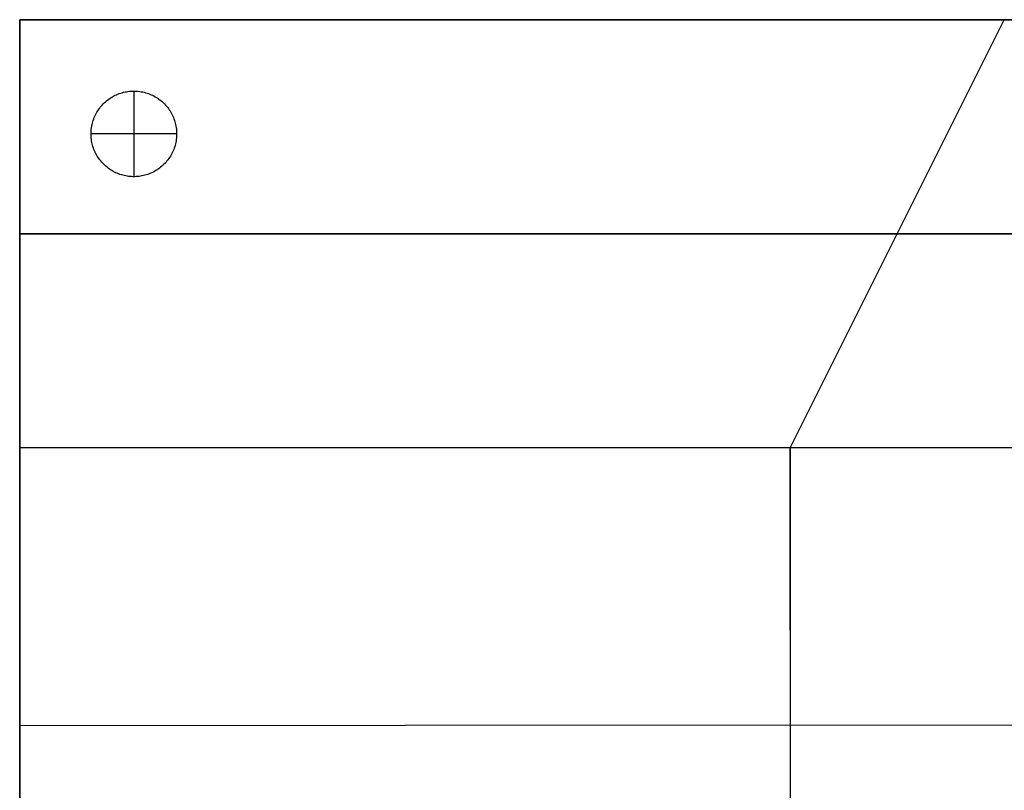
# Model space of a CAD drawing. Header units: millimetres. Extents: x 4779 to 6159, y -1080 to 0.
# Tile 2 of 4: x 4779 to 5469, y -540 to 0. Entities that reach past the tile are written whole.
import ezdxf

# ---------------------------------------------------------------- set-up
doc = ezdxf.new("R2010")
doc.units = ezdxf.units.MM
doc.layers.add('108$Catena module 401 - right', color=7, linetype='Continuous', true_color=0x000000)

msp = doc.modelspace()

# ---------------------------------------------------------------- linework, layer by layer
at = {"layer": '108$Catena module 401 - right'}
for p, q in [((4778.75, -300, 760), (4778.75, 0, 760)), ((4778.75, 0, 760), (4778.75, 0, 20)), ((4778.75, 0, 20), (4778.75, -300, 20)), ((4778.75, 0, 20), (6158.75, 0, 20)), ((4975.35, 0, 740.42), (4778.75, 0, 760)), ((4778.75, -300, 390), (4778.75, 0, 390)), ((6158.75, 0, 390), (4778.75, 0, 390)), ((5172.49, 0, 727.35), (4975.35, 0, 740.42)), ((5369.96, 0, 720.82), (5172.49, 0, 727.35)), ((5318.75, -300, 720), (5468.75, 0, 720)), ((5567.54, 0, 720.82), (5369.96, 0, 720.82)), ((4841.2, -55.67, 20), (4842.06, -55.07, 20)), ((4841.2, -55.67), (4842.06, -55.07)), ((4841.2, -55.67, 10), (4842.06, -55.07, 10)), ((4842.06, -55.07, 20), (4842.93, -54.51, 20)), ((4842.06, -55.07), (4842.93, -54.51)), ((4842.06, -55.07, 10), (4842.93, -54.51, 10)), ((4842.93, -54.51, 20), (4843.82, -53.98, 20)), ((4842.93, -54.51), (4843.82, -53.98)), ((4842.93, -54.51, 10), (4843.82, -53.98, 10)), ((4843.82, -53.98, 20), (4844.74, -53.47, 20)), ((4843.82, -53.98), (4844.74, -53.47)), ((4843.82, -53.98, 10), (4844.74, -53.47, 10)), ((4844.74, -53.47, 20), (4845.67, -53, 20)), ((4844.74, -53.47), (4845.67, -53)), ((4844.74, -53.47, 10), (4845.67, -53, 10)), ((4845.67, -53, 20), (4846.61, -52.57, 20)), ((4845.67, -53), (4846.61, -52.57)), ((4845.67, -53, 10), (4846.61, -52.57, 10)), ((4846.61, -52.57, 20), (4847.57, -52.16, 20)), ((4846.61, -52.57), (4847.57, -52.16)), ((4846.61, -52.57, 10), (4847.57, -52.16, 10)), ((4847.57, -52.16, 20), (4848.54, -51.79, 20)), ((4847.57, -52.16), (4848.54, -51.79)), ((4847.57, -52.16, 10), (4848.54, -51.79, 10)), ((4848.54, -51.79, 20), (4849.53, -51.45, 20)), ((4848.54, -51.79), (4849.53, -51.45)), ((4848.54, -51.79, 10), (4849.53, -51.45, 10)), ((4849.53, -51.45, 20), (4850.52, -51.15, 20)), ((4849.53, -51.45), (4850.52, -51.15)), ((4849.53, -51.45, 10), (4850.52, -51.15, 10)), ((4850.52, -51.15, 20), (4851.53, -50.88, 20)), ((4850.52, -51.15), (4851.53, -50.88)), ((4850.52, -51.15, 10), (4851.53, -50.88, 10)), ((4851.53, -50.88, 20), (4852.55, -50.65, 20)), ((4851.53, -50.88), (4852.55, -50.65)), ((4851.53, -50.88, 10), (4852.55, -50.65, 10)), ((4852.55, -50.65, 20), (4853.57, -50.45, 20)), ((4852.55, -50.65), (4853.57, -50.45)), ((4852.55, -50.65, 10), (4853.57, -50.45, 10)), ((4853.57, -50.45, 20), (4854.6, -50.29, 20)), ((4853.57, -50.45), (4854.6, -50.29)), ((4853.57, -50.45, 10), (4854.6, -50.29, 10)), ((4854.6, -50.29, 20), (4855.63, -50.16, 20)), ((4854.6, -50.29), (4855.63, -50.16)), ((4854.6, -50.29, 10), (4855.63, -50.16, 10)), ((4855.63, -50.16, 20), (4856.67, -50.07, 20)), ((4855.63, -50.16), (4856.67, -50.07)), ((4855.63, -50.16, 10), (4856.67, -50.07, 10)), ((4856.67, -50.07, 20), (4857.71, -50.02, 20)), ((4856.67, -50.07), (4857.71, -50.02)), ((4856.67, -50.07, 10), (4857.71, -50.02, 10)), ((4857.71, -50.02, 20), (4858.75, -50, 20)), ((4857.71, -50.02), (4858.75, -50)), ((4857.71, -50.02, 10), (4858.75, -50, 10)), ((4858.75, -50, 20), (4859.79, -50.02, 20)), ((4858.75, -50, 20), (4858.75, -50)), ((4858.75, -50), (4859.79, -50.02)), ((4858.75, -50, 10), (4859.79, -50.02, 10)), ((4858.75, -50, 20), (4858.75, -110, 20)), ((4858.75, -50), (4858.75, -110)), ((4859.79, -50.02, 20), (4860.83, -50.07, 20)), ((4859.79, -50.02), (4860.83, -50.07)), ((4859.79, -50.02, 10), (4860.83, -50.07, 10)), ((4860.83, -50.07, 20), (4861.87, -50.16, 20)), ((4860.83, -50.07), (4861.87, -50.16)), ((4860.83, -50.07, 10), (4861.87, -50.16, 10)), ((4861.87, -50.16, 20), (4862.9, -50.29, 20)), ((4861.87, -50.16), (4862.9, -50.29)), ((4861.87, -50.16, 10), (4862.9, -50.29, 10)), ((4862.9, -50.29, 20), (4863.93, -50.45, 20)), ((4862.9, -50.29), (4863.93, -50.45)), ((4862.9, -50.29, 10), (4863.93, -50.45, 10)), ((4863.93, -50.45, 20), (4864.95, -50.65, 20)), ((4863.93, -50.45), (4864.95, -50.65)), ((4863.93, -50.45, 10), (4864.95, -50.65, 10)), ((4864.95, -50.65, 20), (4865.97, -50.88, 20)), ((4864.95, -50.65), (4865.97, -50.88)), ((4864.95, -50.65, 10), (4865.97, -50.88, 10)), ((4865.97, -50.88, 20), (4866.97, -51.15, 20)), ((4865.97, -50.88), (4866.97, -51.15)), ((4865.97, -50.88, 10), (4866.97, -51.15, 10)), ((4866.97, -51.15, 20), (4867.97, -51.45, 20)), ((4866.97, -51.15), (4867.97, -51.45)), ((4866.97, -51.15, 10), (4867.97, -51.45, 10)), ((4867.97, -51.45, 20), (4868.96, -51.79, 20)), ((4867.97, -51.45), (4868.96, -51.79)), ((4867.97, -51.45, 10), (4868.96, -51.79, 10)), ((4868.96, -51.79, 20), (4869.93, -52.16, 20)), ((4868.96, -51.79), (4869.93, -52.16)), ((4868.96, -51.79, 10), (4869.93, -52.16, 10)), ((4869.93, -52.16, 20), (4870.89, -52.57, 20)), ((4869.93, -52.16), (4870.89, -52.57)), ((4869.93, -52.16, 10), (4870.89, -52.57, 10)), ((4870.89, -52.57, 20), (4871.83, -53, 20)), ((4870.89, -52.57), (4871.83, -53)), ((4870.89, -52.57, 10), (4871.83, -53, 10)), ((4871.83, -53, 20), (4872.76, -53.47, 20)), ((4871.83, -53), (4872.76, -53.47)), ((4871.83, -53, 10), (4872.76, -53.47, 10)), ((4872.76, -53.47, 20), (4873.67, -53.98, 20)), ((4872.76, -53.47), (4873.67, -53.98)), ((4872.76, -53.47, 10), (4873.67, -53.98, 10)), ((4873.67, -53.98, 20), (4874.57, -54.51, 20)), ((4873.67, -53.98), (4874.57, -54.51)), ((4873.67, -53.98, 10), (4874.57, -54.51, 10)), ((4874.57, -54.51, 20), (4875.44, -55.07, 20)), ((4874.57, -54.51), (4875.44, -55.07)), ((4874.57, -54.51, 10), (4875.44, -55.07, 10)), ((4875.44, -55.07, 20), (4876.3, -55.67, 20)), ((4875.44, -55.07), (4876.3, -55.67)), ((4875.44, -55.07, 10), (4876.3, -55.67, 10)), ((4834.57, -62.24, 20), (4835.2, -61.41, 20)), ((4834.57, -62.24), (4835.2, -61.41)), ((4834.57, -62.24, 10), (4835.2, -61.41, 10)), ((4835.2, -61.41, 20), (4835.86, -60.61, 20)), ((4835.2, -61.41), (4835.86, -60.61)), ((4835.2, -61.41, 10), (4835.86, -60.61, 10)), ((4835.86, -60.61, 20), (4836.55, -59.82, 20)), ((4835.86, -60.61), (4836.55, -59.82)), ((4835.86, -60.61, 10), (4836.55, -59.82, 10)), ((4836.55, -59.82, 20), (4837.26, -59.06, 20)), ((4836.55, -59.82), (4837.26, -59.06)), ((4836.55, -59.82, 10), (4837.26, -59.06, 10)), ((4837.26, -59.06, 20), (4838, -58.33, 20)), ((4837.26, -59.06), (4838, -58.33)), ((4837.26, -59.06, 10), (4838, -58.33, 10)), ((4838, -58.33, 20), (4838.77, -57.62, 20)), ((4838, -58.33), (4838.77, -57.62)), ((4838, -58.33, 10), (4838.77, -57.62, 10)), ((4838.77, -57.62, 20), (4839.55, -56.94, 20)), ((4838.77, -57.62), (4839.55, -56.94)), ((4838.77, -57.62, 10), (4839.55, -56.94, 10)), ((4839.55, -56.94, 20), (4840.37, -56.29, 20)), ((4839.55, -56.94), (4840.37, -56.29)), ((4839.55, -56.94, 10), (4840.37, -56.29, 10)), ((4840.37, -56.29, 20), (4841.2, -55.67, 20)), ((4840.37, -56.29), (4841.2, -55.67)), ((4840.37, -56.29, 10), (4841.2, -55.67, 10)), ((4876.3, -55.67, 20), (4877.13, -56.29, 20)), ((4876.3, -55.67), (4877.13, -56.29)), ((4876.3, -55.67, 10), (4877.13, -56.29, 10)), ((4877.13, -56.29, 20), (4877.94, -56.94, 20)), ((4877.13, -56.29), (4877.94, -56.94)), ((4877.13, -56.29, 10), (4877.94, -56.94, 10)), ((4877.94, -56.94, 20), (4878.73, -57.62, 20)), ((4877.94, -56.94), (4878.73, -57.62)), ((4877.94, -56.94, 10), (4878.73, -57.62, 10)), ((4878.73, -57.62, 20), (4879.5, -58.33, 20)), ((4878.73, -57.62), (4879.5, -58.33)), ((4878.73, -57.62, 10), (4879.5, -58.33, 10)), ((4879.5, -58.33, 20), (4880.24, -59.06, 20)), ((4879.5, -58.33), (4880.24, -59.06)), ((4879.5, -58.33, 10), (4880.24, -59.06, 10)), ((4880.24, -59.06, 20), (4880.95, -59.82, 20)), ((4880.24, -59.06), (4880.95, -59.82)), ((4880.24, -59.06, 10), (4880.95, -59.82, 10)), ((4880.95, -59.82, 20), (4881.64, -60.61, 20)), ((4880.95, -59.82), (4881.64, -60.61)), ((4880.95, -59.82, 10), (4881.64, -60.61, 10)), ((4881.64, -60.61, 20), (4882.3, -61.41, 20)), ((4881.64, -60.61), (4882.3, -61.41)), ((4881.64, -60.61, 10), (4882.3, -61.41, 10)), ((4882.3, -61.41, 20), (4882.93, -62.24, 20)), ((4882.3, -61.41), (4882.93, -62.24)), ((4882.3, -61.41, 10), (4882.93, -62.24, 10)), ((4830.63, -69.55, 20), (4831.01, -68.58, 20)), ((4830.63, -69.55), (4831.01, -68.58)), ((4830.63, -69.55, 10), (4831.01, -68.58, 10)), ((4831.01, -68.58, 20), (4831.42, -67.62, 20)), ((4831.01, -68.58), (4831.42, -67.62)), ((4831.01, -68.58, 10), (4831.42, -67.62, 10)), ((4831.42, -67.62, 20), (4831.87, -66.68, 20)), ((4831.42, -67.62), (4831.87, -66.68)), ((4831.42, -67.62, 10), (4831.87, -66.68, 10)), ((4831.87, -66.68, 20), (4832.35, -65.76, 20)), ((4831.87, -66.68), (4832.35, -65.76)), ((4831.87, -66.68, 10), (4832.35, -65.76, 10)), ((4832.35, -65.76, 20), (4832.86, -64.85, 20)), ((4832.35, -65.76), (4832.86, -64.85)), ((4832.35, -65.76, 10), (4832.86, -64.85, 10)), ((4832.86, -64.85, 20), (4833.4, -63.96, 20)), ((4832.86, -64.85), (4833.4, -63.96)), ((4832.86, -64.85, 10), (4833.4, -63.96, 10)), ((4833.4, -63.96, 20), (4833.97, -63.09, 20)), ((4833.4, -63.96), (4833.97, -63.09)), ((4833.4, -63.96, 10), (4833.97, -63.09, 10)), ((4833.97, -63.09, 20), (4834.57, -62.24, 20)), ((4833.97, -63.09), (4834.57, -62.24)), ((4833.97, -63.09, 10), (4834.57, -62.24, 10)), ((4882.93, -62.24, 20), (4883.53, -63.09, 20)), ((4882.93, -62.24), (4883.53, -63.09)), ((4882.93, -62.24, 10), (4883.53, -63.09, 10)), ((4883.53, -63.09, 20), (4884.1, -63.96, 20)), ((4883.53, -63.09), (4884.1, -63.96)), ((4883.53, -63.09, 10), (4884.1, -63.96, 10)), ((4884.1, -63.96, 20), (4884.64, -64.85, 20)), ((4884.1, -63.96), (4884.64, -64.85)), ((4884.1, -63.96, 10), (4884.64, -64.85, 10)), ((4884.64, -64.85, 20), (4885.15, -65.76, 20)), ((4884.64, -64.85), (4885.15, -65.76)), ((4884.64, -64.85, 10), (4885.15, -65.76, 10)), ((4885.15, -65.76, 20), (4885.63, -66.68, 20)), ((4885.15, -65.76), (4885.63, -66.68)), ((4885.15, -65.76, 10), (4885.63, -66.68, 10)), ((4885.63, -66.68, 20), (4886.08, -67.62, 20)), ((4885.63, -66.68), (4886.08, -67.62)), ((4885.63, -66.68, 10), (4886.08, -67.62, 10)), ((4886.08, -67.62, 20), (4886.49, -68.58, 20)), ((4886.08, -67.62), (4886.49, -68.58)), ((4886.08, -67.62, 10), (4886.49, -68.58, 10)), ((4886.49, -68.58, 20), (4886.87, -69.55, 20)), ((4886.49, -68.58), (4886.87, -69.55)), ((4886.49, -68.58, 10), (4886.87, -69.55, 10)), ((4828.94, -76.62, 20), (4829.08, -75.59, 20)), ((4828.94, -76.62), (4829.08, -75.59)), ((4828.94, -76.62, 10), (4829.08, -75.59, 10)), ((4829.08, -75.59, 20), (4829.25, -74.56, 20)), ((4829.08, -75.59), (4829.25, -74.56)), ((4829.08, -75.59, 10), (4829.25, -74.56, 10)), ((4829.25, -74.56, 20), (4829.45, -73.54, 20)), ((4829.25, -74.56), (4829.45, -73.54)), ((4829.25, -74.56, 10), (4829.45, -73.54, 10)), ((4829.45, -73.54, 20), (4829.69, -72.53, 20)), ((4829.45, -73.54), (4829.69, -72.53)), ((4829.45, -73.54, 10), (4829.69, -72.53, 10)), ((4829.69, -72.53, 20), (4829.97, -71.53, 20)), ((4829.69, -72.53), (4829.97, -71.53)), ((4829.69, -72.53, 10), (4829.97, -71.53, 10)), ((4829.97, -71.53, 20), (4830.28, -70.53, 20)), ((4829.97, -71.53), (4830.28, -70.53)), ((4829.97, -71.53, 10), (4830.28, -70.53, 10)), ((4830.28, -70.53, 20), (4830.63, -69.55, 20)), ((4830.28, -70.53), (4830.63, -69.55)), ((4830.28, -70.53, 10), (4830.63, -69.55, 10)), ((4886.87, -69.55, 20), (4887.22, -70.53, 20)), ((4886.87, -69.55), (4887.22, -70.53)), ((4886.87, -69.55, 10), (4887.22, -70.53, 10)), ((4887.22, -70.53, 20), (4887.53, -71.53, 20)), ((4887.22, -70.53), (4887.53, -71.53)), ((4887.22, -70.53, 10), (4887.53, -71.53, 10)), ((4887.53, -71.53, 20), (4887.8, -72.53, 20)), ((4887.53, -71.53), (4887.8, -72.53)), ((4887.53, -71.53, 10), (4887.8, -72.53, 10)), ((4887.8, -72.53, 20), (4888.05, -73.54, 20)), ((4887.8, -72.53), (4888.05, -73.54)), ((4887.8, -72.53, 10), (4888.05, -73.54, 10)), ((4888.05, -73.54, 20), (4888.25, -74.56, 20)), ((4888.05, -73.54), (4888.25, -74.56)), ((4888.05, -73.54, 10), (4888.25, -74.56, 10)), ((4888.25, -74.56, 20), (4888.42, -75.59, 20)), ((4888.25, -74.56), (4888.42, -75.59)), ((4888.25, -74.56, 10), (4888.42, -75.59, 10)), ((4888.42, -75.59, 20), (4888.56, -76.62, 20)), ((4888.42, -75.59), (4888.56, -76.62)), ((4888.42, -75.59, 10), (4888.56, -76.62, 10)), ((4828.75, -79.74, 20), (4828.78, -78.7, 20)), ((4828.75, -79.74), (4828.78, -78.7)), ((4828.75, -79.74, 10), (4828.78, -78.7, 10)), ((4828.76, -80.78, 20), (4828.75, -79.74, 20)), ((4828.76, -80.78), (4828.75, -79.74)), ((4828.76, -80.78, 10), (4828.75, -79.74, 10)), ((4828.75, -80, 20), (4828.75, -80)), ((4888.75, -80, 20), (4828.75, -80, 20)), ((4888.75, -80), (4828.75, -80)), ((4828.8, -81.82, 20), (4828.76, -80.78, 20)), ((4828.8, -81.82), (4828.76, -80.78)), ((4828.8, -81.82, 10), (4828.76, -80.78, 10)), ((4828.78, -78.7, 20), (4828.84, -77.66, 20)), ((4828.78, -78.7), (4828.84, -77.66)), ((4828.78, -78.7, 10), (4828.84, -77.66, 10)), ((4828.89, -82.86, 20), (4828.8, -81.82, 20)), ((4828.89, -82.86), (4828.8, -81.82)), ((4828.89, -82.86, 10), (4828.8, -81.82, 10)), ((4828.84, -77.66, 20), (4828.94, -76.62, 20)), ((4828.84, -77.66), (4828.94, -76.62)), ((4828.84, -77.66, 10), (4828.94, -76.62, 10)), ((4888.56, -76.62, 20), (4888.66, -77.66, 20)), ((4888.56, -76.62), (4888.66, -77.66)), ((4888.56, -76.62, 10), (4888.66, -77.66, 10)), ((4888.69, -81.82, 20), (4888.61, -82.86, 20)), ((4888.69, -81.82), (4888.61, -82.86)), ((4888.69, -81.82, 10), (4888.61, -82.86, 10)), ((4888.66, -77.66, 20), (4888.72, -78.7, 20)), ((4888.66, -77.66), (4888.72, -78.7)), ((4888.66, -77.66, 10), (4888.72, -78.7, 10)), ((4888.74, -80.78, 20), (4888.69, -81.82, 20)), ((4888.74, -80.78), (4888.69, -81.82)), ((4888.74, -80.78, 10), (4888.69, -81.82, 10)), ((4888.72, -78.7, 20), (4888.75, -79.74, 20)), ((4888.72, -78.7), (4888.75, -79.74)), ((4888.72, -78.7, 10), (4888.75, -79.74, 10)), ((4888.75, -79.74, 20), (4888.74, -80.78, 20)), ((4888.75, -79.74), (4888.74, -80.78)), ((4888.75, -79.74, 10), (4888.74, -80.78, 10)), ((4888.75, -80, 20), (4888.75, -80)), ((4829, -83.89, 20), (4828.89, -82.86, 20)), ((4829, -83.89), (4828.89, -82.86)), ((4829, -83.89, 10), (4828.89, -82.86, 10)), ((4829.16, -84.92, 20), (4829, -83.89, 20)), ((4829.16, -84.92), (4829, -83.89)), ((4829.16, -84.92, 10), (4829, -83.89, 10)), ((4829.34, -85.95, 20), (4829.16, -84.92, 20)), ((4829.34, -85.95), (4829.16, -84.92)), ((4829.34, -85.95, 10), (4829.16, -84.92, 10)), ((4829.57, -86.97, 20), (4829.34, -85.95, 20)), ((4829.57, -86.97), (4829.34, -85.95)), ((4829.57, -86.97, 10), (4829.34, -85.95, 10)), ((4829.83, -87.97, 20), (4829.57, -86.97, 20)), ((4829.83, -87.97), (4829.57, -86.97)), ((4829.83, -87.97, 10), (4829.57, -86.97, 10)), ((4830.12, -88.97, 20), (4829.83, -87.97, 20)), ((4830.12, -88.97), (4829.83, -87.97)), ((4830.12, -88.97, 10), (4829.83, -87.97, 10)), ((4830.45, -89.96, 20), (4830.12, -88.97, 20)), ((4830.45, -89.96), (4830.12, -88.97)), ((4830.45, -89.96, 10), (4830.12, -88.97, 10)), ((4887.38, -88.97, 20), (4887.05, -89.96, 20)), ((4887.38, -88.97), (4887.05, -89.96)), ((4887.38, -88.97, 10), (4887.05, -89.96, 10)), ((4887.67, -87.97, 20), (4887.38, -88.97, 20)), ((4887.67, -87.97), (4887.38, -88.97)), ((4887.67, -87.97, 10), (4887.38, -88.97, 10)), ((4887.93, -86.97, 20), (4887.67, -87.97, 20)), ((4887.93, -86.97), (4887.67, -87.97)), ((4887.93, -86.97, 10), (4887.67, -87.97, 10)), ((4888.15, -85.95, 20), (4887.93, -86.97, 20)), ((4888.15, -85.95), (4887.93, -86.97)), ((4888.15, -85.95, 10), (4887.93, -86.97, 10)), ((4888.34, -84.92, 20), (4888.15, -85.95, 20)), ((4888.34, -84.92), (4888.15, -85.95)), ((4888.34, -84.92, 10), (4888.15, -85.95, 10)), ((4888.5, -83.89, 20), (4888.34, -84.92, 20)), ((4888.5, -83.89), (4888.34, -84.92)), ((4888.5, -83.89, 10), (4888.34, -84.92, 10)), ((4888.61, -82.86, 20), (4888.5, -83.89, 20)), ((4888.61, -82.86), (4888.5, -83.89)), ((4888.61, -82.86, 10), (4888.5, -83.89, 10)), ((4830.81, -90.94, 20), (4830.45, -89.96, 20)), ((4830.81, -90.94), (4830.45, -89.96)), ((4830.81, -90.94, 10), (4830.45, -89.96, 10)), ((4831.21, -91.9, 20), (4830.81, -90.94, 20)), ((4831.21, -91.9), (4830.81, -90.94)), ((4831.21, -91.9, 10), (4830.81, -90.94, 10)), ((4831.64, -92.85, 20), (4831.21, -91.9, 20)), ((4831.64, -92.85), (4831.21, -91.9)), ((4831.64, -92.85, 10), (4831.21, -91.9, 10)), ((4832.1, -93.78, 20), (4831.64, -92.85, 20)), ((4832.1, -93.78), (4831.64, -92.85)), ((4832.1, -93.78, 10), (4831.64, -92.85, 10)), ((4832.6, -94.7, 20), (4832.1, -93.78, 20)), ((4832.6, -94.7), (4832.1, -93.78)), ((4832.6, -94.7, 10), (4832.1, -93.78, 10)), ((4833.12, -95.6, 20), (4832.6, -94.7, 20)), ((4833.12, -95.6), (4832.6, -94.7)), ((4833.12, -95.6, 10), (4832.6, -94.7, 10)), ((4833.68, -96.48, 20), (4833.12, -95.6, 20)), ((4833.68, -96.48), (4833.12, -95.6)), ((4833.68, -96.48, 10), (4833.12, -95.6, 10)), ((4834.27, -97.34, 20), (4833.68, -96.48, 20)), ((4834.27, -97.34), (4833.68, -96.48)), ((4834.27, -97.34, 10), (4833.68, -96.48, 10)), ((4883.82, -96.48, 20), (4883.23, -97.34, 20)), ((4883.82, -96.48), (4883.23, -97.34)), ((4883.82, -96.48, 10), (4883.23, -97.34, 10)), ((4884.38, -95.6, 20), (4883.82, -96.48, 20)), ((4884.38, -95.6), (4883.82, -96.48)), ((4884.38, -95.6, 10), (4883.82, -96.48, 10)), ((4884.9, -94.7, 20), (4884.38, -95.6, 20)), ((4884.9, -94.7), (4884.38, -95.6)), ((4884.9, -94.7, 10), (4884.38, -95.6, 10)), ((4885.4, -93.78, 20), (4884.9, -94.7, 20)), ((4885.4, -93.78), (4884.9, -94.7)), ((4885.4, -93.78, 10), (4884.9, -94.7, 10)), ((4885.86, -92.85, 20), (4885.4, -93.78, 20)), ((4885.86, -92.85), (4885.4, -93.78)), ((4885.86, -92.85, 10), (4885.4, -93.78, 10)), ((4886.29, -91.9, 20), (4885.86, -92.85, 20)), ((4886.29, -91.9), (4885.86, -92.85)), ((4886.29, -91.9, 10), (4885.86, -92.85, 10)), ((4886.68, -90.94, 20), (4886.29, -91.9, 20)), ((4886.68, -90.94), (4886.29, -91.9)), ((4886.68, -90.94, 10), (4886.29, -91.9, 10)), ((4887.05, -89.96, 20), (4886.68, -90.94, 20)), ((4887.05, -89.96), (4886.68, -90.94)), ((4887.05, -89.96, 10), (4886.68, -90.94, 10)), ((4834.88, -98.18, 20), (4834.27, -97.34, 20)), ((4834.88, -98.18), (4834.27, -97.34)), ((4834.88, -98.18, 10), (4834.27, -97.34, 10)), ((4835.53, -98.99, 20), (4834.88, -98.18, 20)), ((4835.53, -98.99), (4834.88, -98.18)), ((4835.53, -98.99, 10), (4834.88, -98.18, 10)), ((4836.2, -99.79, 20), (4835.53, -98.99, 20)), ((4836.2, -99.79), (4835.53, -98.99)), ((4836.2, -99.79, 10), (4835.53, -98.99, 10)), ((4836.9, -100.56, 20), (4836.2, -99.79, 20)), ((4836.9, -100.56), (4836.2, -99.79)), ((4836.9, -100.56, 10), (4836.2, -99.79, 10)), ((4837.63, -101.31, 20), (4836.9, -100.56, 20)), ((4837.63, -101.31), (4836.9, -100.56)), ((4837.63, -101.31, 10), (4836.9, -100.56, 10)), ((4838.38, -102.03, 20), (4837.63, -101.31, 20)), ((4838.38, -102.03), (4837.63, -101.31)), ((4838.38, -102.03, 10), (4837.63, -101.31, 10)), ((4839.16, -102.72, 20), (4838.38, -102.03, 20)), ((4839.16, -102.72), (4838.38, -102.03)), ((4839.16, -102.72, 10), (4838.38, -102.03, 10)), ((4839.96, -103.39, 20), (4839.16, -102.72, 20)), ((4839.96, -103.39), (4839.16, -102.72)), ((4839.96, -103.39, 10), (4839.16, -102.72, 10)), ((4840.78, -104.02, 20), (4839.96, -103.39, 20)), ((4840.78, -104.02), (4839.96, -103.39)), ((4840.78, -104.02, 10), (4839.96, -103.39, 10)), ((4877.54, -103.39, 20), (4876.72, -104.02, 20)), ((4877.54, -103.39), (4876.72, -104.02)), ((4877.54, -103.39, 10), (4876.72, -104.02, 10)), ((4878.34, -102.72, 20), (4877.54, -103.39, 20)), ((4878.34, -102.72), (4877.54, -103.39)), ((4878.34, -102.72, 10), (4877.54, -103.39, 10)), ((4879.12, -102.03, 20), (4878.34, -102.72, 20)), ((4879.12, -102.03), (4878.34, -102.72)), ((4879.12, -102.03, 10), (4878.34, -102.72, 10)), ((4879.87, -101.31, 20), (4879.12, -102.03, 20)), ((4879.87, -101.31), (4879.12, -102.03)), ((4879.87, -101.31, 10), (4879.12, -102.03, 10)), ((4880.6, -100.56, 20), (4879.87, -101.31, 20)), ((4880.6, -100.56), (4879.87, -101.31)), ((4880.6, -100.56, 10), (4879.87, -101.31, 10)), ((4881.3, -99.79, 20), (4880.6, -100.56, 20)), ((4881.3, -99.79), (4880.6, -100.56)), ((4881.3, -99.79, 10), (4880.6, -100.56, 10)), ((4881.97, -98.99, 20), (4881.3, -99.79, 20)), ((4881.97, -98.99), (4881.3, -99.79)), ((4881.97, -98.99, 10), (4881.3, -99.79, 10)), ((4882.62, -98.18, 20), (4881.97, -98.99, 20)), ((4882.62, -98.18), (4881.97, -98.99)), ((4882.62, -98.18, 10), (4881.97, -98.99, 10)), ((4883.23, -97.34, 20), (4882.62, -98.18, 20)), ((4883.23, -97.34), (4882.62, -98.18)), ((4883.23, -97.34, 10), (4882.62, -98.18, 10)), ((4841.62, -104.63, 20), (4840.78, -104.02, 20)), ((4841.62, -104.63), (4840.78, -104.02)), ((4841.62, -104.63, 10), (4840.78, -104.02, 10)), ((4842.49, -105.21, 20), (4841.62, -104.63, 20)), ((4842.49, -105.21), (4841.62, -104.63)), ((4842.49, -105.21, 10), (4841.62, -104.63, 10)), ((4843.38, -105.76, 20), (4842.49, -105.21, 20)), ((4843.38, -105.76), (4842.49, -105.21)), ((4843.38, -105.76, 10), (4842.49, -105.21, 10)), ((4844.28, -106.28, 20), (4843.38, -105.76, 20)), ((4844.28, -106.28), (4843.38, -105.76)), ((4844.28, -106.28, 10), (4843.38, -105.76, 10)), ((4845.2, -106.77, 20), (4844.28, -106.28, 20)), ((4845.2, -106.77), (4844.28, -106.28)), ((4845.2, -106.77, 10), (4844.28, -106.28, 10)), ((4846.14, -107.22, 20), (4845.2, -106.77, 20)), ((4846.14, -107.22), (4845.2, -106.77)), ((4846.14, -107.22, 10), (4845.2, -106.77, 10)), ((4847.09, -107.64, 20), (4846.14, -107.22, 20)), ((4847.09, -107.64), (4846.14, -107.22)), ((4847.09, -107.64, 10), (4846.14, -107.22, 10)), ((4848.05, -108.03, 20), (4847.09, -107.64, 20)), ((4848.05, -108.03), (4847.09, -107.64)), ((4848.05, -108.03, 10), (4847.09, -107.64, 10)), ((4849.03, -108.38, 20), (4848.05, -108.03, 20)), ((4849.03, -108.38), (4848.05, -108.03)), ((4849.03, -108.38, 10), (4848.05, -108.03, 10)), ((4850.03, -108.7, 20), (4849.03, -108.38, 20)), ((4850.03, -108.7), (4849.03, -108.38)), ((4850.03, -108.7, 10), (4849.03, -108.38, 10)), ((4851.03, -108.99, 20), (4850.03, -108.7, 20)), ((4851.03, -108.99), (4850.03, -108.7)), ((4851.03, -108.99, 10), (4850.03, -108.7, 10)), ((4852.04, -109.24, 20), (4851.03, -108.99, 20)), ((4852.04, -109.24), (4851.03, -108.99)), ((4852.04, -109.24, 10), (4851.03, -108.99, 10)), ((4853.06, -109.45, 20), (4852.04, -109.24, 20)), ((4853.06, -109.45), (4852.04, -109.24)), ((4853.06, -109.45, 10), (4852.04, -109.24, 10)), ((4854.08, -109.63, 20), (4853.06, -109.45, 20)), ((4854.08, -109.63), (4853.06, -109.45)), ((4854.08, -109.63, 10), (4853.06, -109.45, 10)), ((4855.11, -109.78, 20), (4854.08, -109.63, 20)), ((4855.11, -109.78), (4854.08, -109.63)), ((4855.11, -109.78, 10), (4854.08, -109.63, 10)), ((4856.15, -109.89, 20), (4855.11, -109.78, 20)), ((4856.15, -109.89), (4855.11, -109.78)), ((4856.15, -109.89, 10), (4855.11, -109.78, 10)), ((4857.19, -109.96, 20), (4856.15, -109.89, 20)), ((4857.19, -109.96), (4856.15, -109.89)), ((4857.19, -109.96, 10), (4856.15, -109.89, 10)), ((4858.23, -110, 20), (4857.19, -109.96, 20)), ((4858.23, -110), (4857.19, -109.96)), ((4858.23, -110, 10), (4857.19, -109.96, 10)), ((4859.27, -110, 20), (4858.23, -110, 20)), ((4859.27, -110), (4858.23, -110)), ((4859.27, -110, 10), (4858.23, -110, 10)), ((4858.75, -110, 20), (4858.75, -110)), ((4860.31, -109.96, 20), (4859.27, -110, 20)), ((4860.31, -109.96), (4859.27, -110)), ((4860.31, -109.96, 10), (4859.27, -110, 10)), ((4861.35, -109.89, 20), (4860.31, -109.96, 20)), ((4861.35, -109.89), (4860.31, -109.96)), ((4861.35, -109.89, 10), (4860.31, -109.96, 10)), ((4862.39, -109.78, 20), (4861.35, -109.89, 20)), ((4862.39, -109.78), (4861.35, -109.89)), ((4862.39, -109.78, 10), (4861.35, -109.89, 10)), ((4863.42, -109.63, 20), (4862.39, -109.78, 20)), ((4863.42, -109.63), (4862.39, -109.78)), ((4863.42, -109.63, 10), (4862.39, -109.78, 10)), ((4864.44, -109.45, 20), (4863.42, -109.63, 20)), ((4864.44, -109.45), (4863.42, -109.63)), ((4864.44, -109.45, 10), (4863.42, -109.63, 10)), ((4865.46, -109.24, 20), (4864.44, -109.45, 20)), ((4865.46, -109.24), (4864.44, -109.45)), ((4865.46, -109.24, 10), (4864.44, -109.45, 10)), ((4866.47, -108.99, 20), (4865.46, -109.24, 20)), ((4866.47, -108.99), (4865.46, -109.24)), ((4866.47, -108.99, 10), (4865.46, -109.24, 10)), ((4867.47, -108.7, 20), (4866.47, -108.99, 20)), ((4867.47, -108.7), (4866.47, -108.99)), ((4867.47, -108.7, 10), (4866.47, -108.99, 10)), ((4868.46, -108.38, 20), (4867.47, -108.7, 20)), ((4868.46, -108.38), (4867.47, -108.7)), ((4868.46, -108.38, 10), (4867.47, -108.7, 10)), ((4869.44, -108.03, 20), (4868.46, -108.38, 20)), ((4869.44, -108.03), (4868.46, -108.38)), ((4869.44, -108.03, 10), (4868.46, -108.38, 10)), ((4870.41, -107.64, 20), (4869.44, -108.03, 20)), ((4870.41, -107.64), (4869.44, -108.03)), ((4870.41, -107.64, 10), (4869.44, -108.03, 10)), ((4871.36, -107.22, 20), (4870.41, -107.64, 20)), ((4871.36, -107.22), (4870.41, -107.64)), ((4871.36, -107.22, 10), (4870.41, -107.64, 10)), ((4872.3, -106.77, 20), (4871.36, -107.22, 20)), ((4872.3, -106.77), (4871.36, -107.22)), ((4872.3, -106.77, 10), (4871.36, -107.22, 10)), ((4873.22, -106.28, 20), (4872.3, -106.77, 20)), ((4873.22, -106.28), (4872.3, -106.77)), ((4873.22, -106.28, 10), (4872.3, -106.77, 10)), ((4874.12, -105.76, 20), (4873.22, -106.28, 20)), ((4874.12, -105.76), (4873.22, -106.28)), ((4874.12, -105.76, 10), (4873.22, -106.28, 10)), ((4875.01, -105.21, 20), (4874.12, -105.76, 20)), ((4875.01, -105.21), (4874.12, -105.76)), ((4875.01, -105.21, 10), (4874.12, -105.76, 10)), ((4875.87, -104.63, 20), (4875.01, -105.21, 20)), ((4875.87, -104.63), (4875.01, -105.21)), ((4875.87, -104.63, 10), (4875.01, -105.21, 10)), ((4876.72, -104.02, 20), (4875.87, -104.63, 20)), ((4876.72, -104.02), (4875.87, -104.63)), ((4876.72, -104.02, 10), (4875.87, -104.63, 10)), ((4778.75, -150, 760), (4778.75, -150, 20)), ((6008.75, -150, 20), (4778.75, -150, 20)), ((4778.75, -150, 760), (4931.68, -150, 742.59)), ((4931.68, -150, 742.59), (5085.32, -150, 730.08)), ((5085.32, -150, 730.08), (5239.42, -150, 722.53)), ((5239.42, -150, 722.53), (5393.75, -150, 720)), ((5393.75, -150, 720), (5548.08, -150, 722.53)), ((4778.75, -300, 20), (4778.75, -300, 760)), ((5858.75, -300, 20), (4778.75, -300, 20)), ((4845.8, -300, 750.69), (4778.75, -300, 760)), ((5858.75, -300, 390), (4778.75, -300, 390)), ((4778.75, -1080, 20), (4778.75, -300, 20)), ((4778.75, -300, 20), (4778.75, -300, 420)), ((5858.75, -300, 20), (4778.75, -300, 20)), ((5858.75, -300, 420), (4778.75, -300, 420)), ((4778.75, -300, 420), (4778.75, -429.75, 408.89)), ((4778.75, -1080, 220), (4778.75, -300, 220)), ((4913.03, -300, 742.59), (4845.8, -300, 750.69)), ((4980.42, -300, 735.72), (4913.03, -300, 742.59)), ((5047.93, -300, 730.08), (4980.42, -300, 735.72)), ((5115.55, -300, 725.68), (5047.93, -300, 730.08)), ((5183.24, -300, 722.53), (5115.55, -300, 725.68)), ((5250.98, -300, 720.63), (5183.24, -300, 722.53)), ((5318.75, -300, 720), (5250.98, -300, 720.63)), ((5386.52, -300, 720.63), (5318.75, -300, 720)), ((5318.75, -300, 720), (5318.75, -300, 20)), ((5318.75, -300, 20), (5318.75, -1080, 20)), ((5319.23, -786.52, 383.04), (5318.75, -300, 420)), ((5454.26, -300, 722.53), (5386.52, -300, 720.63)), ((5521.95, -300, 725.68), (5454.26, -300, 722.53)), ((4778.75, -429.75, 408.89), (4778.75, -559.8, 402.22)), ((5318.84, -494.39, 406.22), (4778.75, -494.74, 405.02)), ((5858.75, -495, 420), (5318.84, -494.39, 406.22))]:
    msp.add_line(p, q, dxfattribs=at)

doc.saveas('drawing.dxf')
